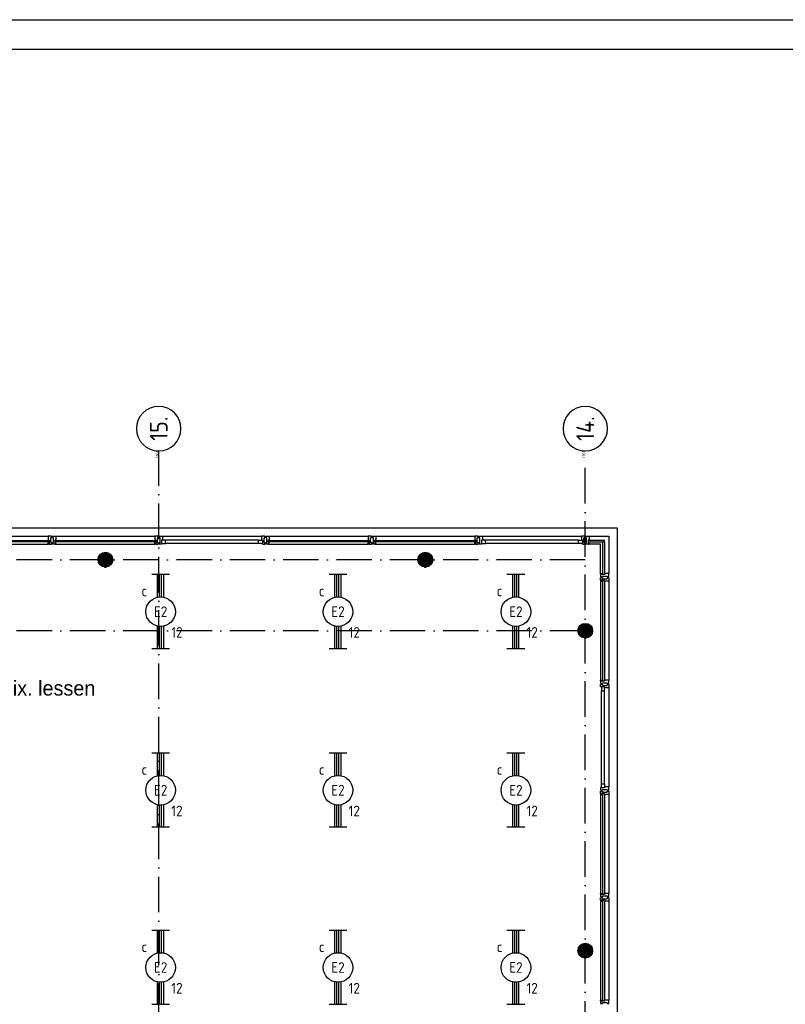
# Model space of a CAD drawing. Header units: millimetres. Extents: x 84333 to 240712, y -2244 to 84291.
# Tile 39 of 87: x 121371 to 134295, y 67670 to 84291. Entities that reach past the tile are written whole.
import ezdxf
from ezdxf.enums import TextEntityAlignment as Align

# ---------------------------------------------------------------- set-up
doc = ezdxf.new("R2010")
doc.units = ezdxf.units.MM
doc.header["$LTSCALE"] = 100
doc.linetypes.add('DASHDOT', pattern=[9, 6, -1.5, 0, -1.5])
doc.layers.get('0').update_dxf_attribs({"linetype": 'CONTINUOUS'})
for name, color, linetype in [('AFDELING', 4, 'CONTINUOUS'), ('AL$7----_STRAMIEN', 1, 'DASHDOT'), ('AL21----_BUITENWAND', 4, 'CONTINUOUS'), ('AL28----_KONSTRUKTIE', 3, 'CONTINUOUS'), ('AL31----_BUITENKOZ', 7, 'CONTINUOUS'), ('ALN-----_BLOCKNAAM', 2, 'CONTINUOUS'), ('ALXAA---_GEWBETON', 12, 'CONTINUOUS'), ('ALXOU---_GLAS', 7, 'CONTINUOUS'), ('BOUW', 8, 'CONTINUOUS'), ('EB63101-_ATTRIB', 2, 'CONTINUOUS'), ('EL63101-_LICHT-ARM', 3, 'CONTINUOUS'), ('EL6441--_DATACOM', 3, 'CONTINUOUS'), ('LIJN025', 10, 'CONTINUOUS'), ('LIJN050', 90, 'CONTINUOUS'), ('TEKST25', 10, 'CONTINUOUS'), ('TEKST35', 50, 'CONTINUOUS'), ('TEKST50', 90, 'CONTINUOUS')]:
    doc.layers.add(name, color=color, linetype=linetype)
doc.styles.add('1_8', font='ISO', dxfattribs={"height": 1.8})
doc.styles.add('BURO-025', font='BUROFONT.shx', dxfattribs={"height": 250})
doc.styles.add('ISO', font='ISO.SHX')
doc.styles.add('NORATT', font='isocp.shx')
doc.styles.add('ROMAND', font='romand')
doc.styles.get("Standard").update_dxf_attribs({"font": 'iso.shx'})
doc.styles.add('TECHNIC', font='technic_.ttf')

# ---------------------------------------------------------------- blocks, each defined once
blk = doc.blocks.new('A0-GE')
at = {"layer": 'LIJN025'}
blk.add_lwpolyline([(1500, 841), (1500, 0), (0, 0), (0, 841)], close=True, dxfattribs=at)
at = {"layer": 'LIJN050', "const_width": 0.2}
blk.add_lwpolyline([(1495, 836), (25, 836), (25, 5), (1495, 5)], close=True, dxfattribs=at)
at = {"layer": 'TEKST25', "style": 'ROMAND', "width": 2.899115}
blk.add_attdef('STATUS', text='', height=2.5, dxfattribs=at).set_placement((1454, 71.5), (1493, 71.5), align=Align.FIT)
at = {"layer": 'TEKST25', "style": 'ISO'}
for tag, p in [('E', (1455.25, 66)), ('NAAM-E', (1466.75, 66)), ('DATUM-E', (1485, 66)), ('D', (1455.25, 61)), ('NAAM-D', (1466.75, 61)), ('DATUM-D', (1485, 61)), ('C', (1455.25, 56)), ('NAAM-C', (1466.75, 56)), ('DATUM-C', (1485, 56)), ('B', (1455.25, 51)), ('NAAM-B', (1466.75, 51)), ('DATUM-B', (1485, 51)), ('A', (1455.25, 46)), ('NAAM-A', (1466.75, 46)), ('DATUM-A', (1485, 46))]:
    blk.add_attdef(tag, text='', height=2.5, dxfattribs=at).set_placement(p, align=Align.CENTER)
for tag, p in [('DATUM', (1332.75, 36.25)), ('SCHAAL', (1368, 36.25)), ('GETEKEND', (1398.25, 36.25)), ('GECONTOL.', (1433, 36.25)), ('FORMAAT', (1463.25, 28.25))]:
    blk.add_attdef(tag, p, '', height=2.5, dxfattribs=at)
at = {"layer": 'TEKST35', "style": 'ISO'}
for tag, p in [('PROJECT', (1334.5, 72.5)), ('PLAATS', (1334.5, 63.5)), ('INSTALLATIE-REGEL1', (1334.5, 52.5)), ('INSTALLATIE-REGEL2', (1334.5, 43.5))]:
    blk.add_attdef(tag, p, '', height=4, dxfattribs=at)
blk.add_attdef('PROJ.NR.', text='', height=4, dxfattribs=at).set_placement((1481, 23), align=Align.CENTER)
at = {"layer": 'TEKST50', "style": 'ISO'}
blk.add_attdef('FILE-NAAM', text='', height=5, dxfattribs=at).set_placement((1473.5, 7.5), align=Align.CENTER)
blk = doc.blocks.new('EJ3T20')
at = {"color": 0}
for p, q in [((-6.25, -1.5), (-6.25, 1.5)), ((-6.25, 0.52), (-2.44, 0.52)), ((-6.25, 0.17), (-2.49, 0.17)), ((2.44, 0.52), (6.25, 0.52)), ((2.49, 0.17), (6.25, 0.17)), ((6.25, -1.5), (6.25, 1.5)), ((-6.25, -0.17), (-2.49, -0.17)), ((-6.25, -0.52), (-2.44, -0.52)), ((2.44, -0.52), (6.25, -0.52)), ((2.49, -0.17), (6.25, -0.17))]:
    blk.add_line(p, q, dxfattribs=at)
blk.add_circle((0, 0), 2.5, dxfattribs=at)
at = {"color": 0, "style": '1_8'}
for tag, flags, p in [('SCHAK', 8, (3.5, 2.75)), ('A_CODE', 8, (0, 0)), ('GROEP', 8, (-3.5, -2.75)), ('KAST', 9, (3.5, -2.75))]:
    blk.add_attdef(tag, text='', height=1.8, dxfattribs=dict(at, flags=flags)).set_placement(p, align=Align.MIDDLE)
blk = doc.blocks.new('1011')
at = {"layer": 'AL$7----_STRAMIEN', "color": 7, "linetype": 'Continuous'}
blk.add_circle((-750, 0), 750, dxfattribs=at)
at = {"layer": 'AL$7----_STRAMIEN', "color": 3, "linetype": 'Continuous'}
blk.add_attdef('STR-NAAM', text='', height=600, rotation=360, dxfattribs=at).set_placement((-750, 0), align=Align.MIDDLE)
at = {"layer": 'ALN-----_BLOCKNAAM', "linetype": 'Continuous'}
blk.add_text('1011', height=100, dxfattribs=at).set_placement((0, 0))
blk = doc.blocks.new('A$C13e6995e')
at = {"layer": 'AL$7----_STRAMIEN', "color": 1}
for p, q in [((39385, 9360), (39385, 79257)), ((46585, 9961), (46585, 79257)), ((46585, 77420), (9657, 77420)), ((46585, 76220), (9657, 76220))]:
    blk.add_line(p, q, dxfattribs=at)
at = {"layer": 'AL21----_BUITENWAND', "color": 8}
for p, q in [((13645, 77960), (47125, 77960)), ((47125, 77960), (47125, 68185))]:
    blk.add_line(p, q, dxfattribs=at)
at = {"layer": 'AL28----_KONSTRUKTIE', "color": 8}
for centre in [(38485, 77420), (43885, 77420), (46585, 76220), (46585, 70820)]:
    blk.add_circle(centre, 125, dxfattribs=at)
at = {"layer": 'AL31----_BUITENKOZ', "color": 8}
for p, q in [((35850, 77819), (37520, 77819)), ((37650, 77819), (39320, 77819)), ((39450, 77819), (41120, 77819)), ((41250, 77819), (42920, 77819)), ((43050, 77819), (44720, 77819)), ((44850, 77819), (46520, 77819)), ((46650, 77819), (46984, 77819)), ((46984, 77819), (46984, 77185)), ((35850, 77680), (37520, 77680)), ((37650, 77680), (39320, 77680)), ((41070, 77747), (39500, 77747)), ((41070, 77693), (39500, 77693)), ((41250, 77680), (42920, 77680)), ((43050, 77680), (44720, 77680)), ((46470, 77747), (44900, 77747)), ((46470, 77693), (44900, 77693)), ((46845, 77680), (46650, 77680)), ((46845, 77185), (46845, 77680)), ((46845, 77055), (46845, 75385)), ((46984, 77055), (46984, 75385)), ((46858, 73635), (46858, 75205)), ((46912, 73635), (46912, 75205)), ((46984, 75255), (46984, 73585)), ((46845, 73455), (46845, 71785)), ((46984, 73455), (46984, 71785)), ((46845, 71655), (46845, 69985)), ((46984, 71655), (46984, 69985))]:
    blk.add_line(p, q, dxfattribs=at)
at = {"layer": 'AL31----_BUITENKOZ', "color": 8, "linetype": 'Continuous'}
for p, q in [((37557, 77819), (37520, 77819)), ((37520, 77819), (37520, 77812)), ((37520, 77812), (37520, 77808)), ((37520, 77808), (37520, 77800)), ((37520, 77800), (37520, 77747)), ((37576, 77819), (37557, 77819)), ((37562, 77710), (37562, 77790)), ((37562, 77790), (37576, 77790)), ((37576, 77813), (37576, 77819)), ((37576, 77799), (37576, 77813)), ((37576, 77790), (37576, 77799)), ((37576, 77799), (37576, 77799)), ((37594, 77813), (37594, 77819)), ((37594, 77819), (37613, 77819)), ((37594, 77800), (37594, 77813)), ((37594, 77790), (37594, 77800)), ((37594, 77800), (37594, 77800)), ((37608, 77790), (37594, 77790)), ((37608, 77710), (37608, 77790)), ((37613, 77819), (37650, 77819)), ((37650, 77819), (37650, 77812)), ((37650, 77812), (37650, 77808)), ((37650, 77808), (37650, 77800)), ((37650, 77800), (37650, 77747)), ((39357, 77819), (39320, 77819)), ((39320, 77819), (39320, 77812)), ((39320, 77812), (39320, 77808)), ((39320, 77808), (39320, 77800)), ((39320, 77800), (39320, 77747)), ((39376, 77819), (39357, 77819)), ((39362, 77710), (39362, 77790)), ((39362, 77790), (39376, 77790)), ((39376, 77813), (39376, 77819)), ((39376, 77799), (39376, 77813)), ((39376, 77790), (39376, 77799)), ((39376, 77799), (39376, 77799)), ((39394, 77813), (39394, 77819)), ((39394, 77819), (39413, 77819)), ((39394, 77800), (39394, 77813)), ((39394, 77790), (39394, 77800)), ((39394, 77800), (39394, 77800)), ((39408, 77790), (39394, 77790)), ((39408, 77710), (39408, 77790)), ((39413, 77819), (39450, 77819)), ((39450, 77819), (39450, 77812)), ((39450, 77812), (39450, 77808)), ((39450, 77808), (39450, 77800)), ((39450, 77800), (39450, 77747)), ((41157, 77819), (41120, 77819)), ((41120, 77819), (41120, 77812)), ((41120, 77812), (41120, 77808)), ((41120, 77808), (41120, 77800)), ((41120, 77800), (41120, 77747)), ((41176, 77819), (41157, 77819)), ((41162, 77710), (41162, 77790)), ((41162, 77790), (41176, 77790)), ((41176, 77813), (41176, 77819)), ((41176, 77799), (41176, 77813)), ((41176, 77790), (41176, 77799)), ((41176, 77799), (41176, 77799)), ((41194, 77813), (41194, 77819)), ((41194, 77819), (41213, 77819)), ((41194, 77800), (41194, 77813)), ((41194, 77790), (41194, 77800)), ((41194, 77800), (41194, 77800)), ((41208, 77790), (41194, 77790)), ((41208, 77710), (41208, 77790)), ((41213, 77819), (41250, 77819)), ((41250, 77819), (41250, 77812)), ((41250, 77812), (41250, 77808)), ((41250, 77808), (41250, 77800)), ((41250, 77800), (41250, 77747)), ((42957, 77819), (42920, 77819)), ((42920, 77819), (42920, 77812)), ((42920, 77812), (42920, 77808)), ((42920, 77808), (42920, 77800)), ((42920, 77800), (42920, 77747)), ((42976, 77819), (42957, 77819)), ((42962, 77710), (42962, 77790)), ((42962, 77790), (42976, 77790)), ((42976, 77813), (42976, 77819)), ((42976, 77799), (42976, 77813)), ((42976, 77790), (42976, 77799)), ((42976, 77799), (42976, 77799)), ((42994, 77813), (42994, 77819)), ((42994, 77819), (43013, 77819)), ((42994, 77800), (42994, 77813)), ((42994, 77790), (42994, 77800)), ((42994, 77800), (42994, 77800)), ((43008, 77790), (42994, 77790)), ((43008, 77710), (43008, 77790)), ((43013, 77819), (43050, 77819)), ((43050, 77819), (43050, 77812)), ((43050, 77812), (43050, 77808)), ((43050, 77808), (43050, 77800)), ((43050, 77800), (43050, 77747)), ((44757, 77819), (44720, 77819)), ((44720, 77819), (44720, 77812)), ((44720, 77812), (44720, 77808)), ((44720, 77808), (44720, 77800)), ((44720, 77800), (44720, 77747)), ((44776, 77819), (44757, 77819)), ((44762, 77710), (44762, 77790)), ((44762, 77790), (44776, 77790)), ((44776, 77813), (44776, 77819)), ((44776, 77799), (44776, 77813)), ((44776, 77790), (44776, 77799)), ((44776, 77799), (44776, 77799)), ((44794, 77813), (44794, 77819)), ((44794, 77819), (44813, 77819)), ((44794, 77800), (44794, 77813)), ((44794, 77790), (44794, 77800)), ((44794, 77800), (44794, 77800)), ((44808, 77790), (44794, 77790)), ((44808, 77710), (44808, 77790)), ((44813, 77819), (44850, 77819)), ((44850, 77819), (44850, 77812)), ((44850, 77812), (44850, 77808)), ((44850, 77808), (44850, 77800)), ((44850, 77800), (44850, 77747)), ((46557, 77819), (46520, 77819)), ((46520, 77819), (46520, 77812)), ((46520, 77812), (46520, 77808)), ((46520, 77808), (46520, 77800)), ((46520, 77800), (46520, 77747)), ((46576, 77819), (46557, 77819)), ((46562, 77710), (46562, 77790)), ((46562, 77790), (46576, 77790)), ((46576, 77813), (46576, 77819)), ((46576, 77799), (46576, 77813)), ((46576, 77790), (46576, 77799)), ((46576, 77799), (46576, 77799)), ((46594, 77813), (46594, 77819)), ((46594, 77819), (46613, 77819)), ((46594, 77799), (46594, 77813)), ((46594, 77790), (46594, 77799)), ((46594, 77799), (46594, 77799)), ((46608, 77790), (46594, 77790)), ((46608, 77710), (46608, 77790)), ((46613, 77819), (46650, 77819)), ((46650, 77819), (46650, 77812)), ((46650, 77812), (46650, 77808)), ((46650, 77808), (46650, 77800)), ((46650, 77800), (46650, 77747)), ((37520, 77747), (37537, 77747)), ((37520, 77680), (37520, 77717)), ((37520, 77717), (37537, 77717)), ((37532, 77680), (37520, 77680)), ((37537, 77685), (37532, 77685)), ((37532, 77685), (37532, 77680)), ((37537, 77747), (37537, 77680)), ((37537, 77717), (37537, 77685)), ((37537, 77680), (37576, 77680)), ((37576, 77710), (37562, 77710)), ((37576, 77700), (37576, 77710)), ((37576, 77686), (37576, 77700)), ((37576, 77700), (37576, 77700)), ((37576, 77680), (37576, 77686)), ((37594, 77700), (37594, 77710)), ((37594, 77710), (37608, 77710)), ((37594, 77686), (37594, 77700)), ((37594, 77700), (37594, 77700)), ((37594, 77680), (37594, 77686)), ((37633, 77680), (37594, 77680)), ((37650, 77747), (37633, 77747)), ((37633, 77747), (37633, 77680)), ((37633, 77717), (37633, 77685)), ((37650, 77717), (37633, 77717)), ((37633, 77685), (37638, 77685)), ((37638, 77685), (37638, 77680)), ((37638, 77680), (37650, 77680)), ((37650, 77680), (37650, 77717)), ((39320, 77747), (39337, 77747)), ((39320, 77680), (39320, 77717)), ((39320, 77717), (39337, 77717)), ((39332, 77680), (39320, 77680)), ((39337, 77685), (39332, 77685)), ((39332, 77685), (39332, 77680)), ((39337, 77747), (39337, 77680)), ((39337, 77717), (39337, 77685)), ((39337, 77680), (39376, 77680)), ((39376, 77710), (39362, 77710)), ((39376, 77700), (39376, 77710)), ((39376, 77686), (39376, 77700)), ((39376, 77700), (39376, 77700)), ((39376, 77680), (39376, 77686)), ((39394, 77700), (39394, 77710)), ((39394, 77710), (39408, 77710)), ((39394, 77686), (39394, 77700)), ((39394, 77700), (39394, 77700)), ((39394, 77680), (39394, 77686)), ((39433, 77680), (39394, 77680)), ((39450, 77747), (39433, 77747)), ((39433, 77747), (39433, 77680)), ((39433, 77747), (39433, 77693)), ((39500, 77747), (39433, 77747)), ((39433, 77693), (39500, 77693)), ((39500, 77693), (39500, 77747)), ((41070, 77693), (41070, 77747)), ((41070, 77747), (41137, 77747)), ((41137, 77693), (41070, 77693)), ((41120, 77747), (41137, 77747)), ((41137, 77747), (41137, 77680)), ((41137, 77747), (41137, 77693)), ((41137, 77680), (41176, 77680)), ((41176, 77710), (41162, 77710)), ((41176, 77700), (41176, 77710)), ((41176, 77686), (41176, 77700)), ((41176, 77700), (41176, 77700)), ((41176, 77680), (41176, 77686)), ((41194, 77700), (41194, 77710)), ((41194, 77710), (41208, 77710)), ((41194, 77686), (41194, 77700)), ((41194, 77700), (41194, 77700)), ((41194, 77680), (41194, 77686)), ((41233, 77680), (41194, 77680)), ((41250, 77747), (41233, 77747)), ((41233, 77747), (41233, 77680)), ((41233, 77717), (41233, 77685)), ((41250, 77717), (41233, 77717)), ((41233, 77685), (41238, 77685)), ((41238, 77685), (41238, 77680)), ((41238, 77680), (41250, 77680)), ((41250, 77680), (41250, 77717)), ((42920, 77747), (42937, 77747)), ((42920, 77680), (42920, 77717)), ((42920, 77717), (42937, 77717)), ((42932, 77680), (42920, 77680)), ((42937, 77685), (42932, 77685)), ((42932, 77685), (42932, 77680)), ((42937, 77747), (42937, 77680)), ((42937, 77717), (42937, 77685)), ((42937, 77680), (42976, 77680)), ((42976, 77710), (42962, 77710)), ((42976, 77700), (42976, 77710)), ((42976, 77686), (42976, 77700)), ((42976, 77700), (42976, 77700)), ((42976, 77680), (42976, 77686)), ((42994, 77700), (42994, 77710)), ((42994, 77710), (43008, 77710)), ((42994, 77686), (42994, 77700)), ((42994, 77700), (42994, 77700)), ((42994, 77680), (42994, 77686)), ((43033, 77680), (42994, 77680)), ((43050, 77747), (43033, 77747)), ((43033, 77747), (43033, 77680)), ((43033, 77717), (43033, 77685)), ((43050, 77717), (43033, 77717)), ((43033, 77685), (43038, 77685)), ((43038, 77685), (43038, 77680)), ((43038, 77680), (43050, 77680)), ((43050, 77680), (43050, 77717)), ((44720, 77747), (44737, 77747)), ((44720, 77680), (44720, 77717)), ((44720, 77717), (44737, 77717)), ((44732, 77680), (44720, 77680)), ((44737, 77685), (44732, 77685)), ((44732, 77685), (44732, 77680)), ((44737, 77747), (44737, 77680)), ((44737, 77717), (44737, 77685)), ((44737, 77680), (44776, 77680)), ((44776, 77710), (44762, 77710)), ((44776, 77700), (44776, 77710)), ((44776, 77686), (44776, 77700)), ((44776, 77700), (44776, 77700)), ((44776, 77680), (44776, 77686)), ((44794, 77700), (44794, 77710)), ((44794, 77710), (44808, 77710)), ((44794, 77686), (44794, 77700)), ((44794, 77700), (44794, 77700)), ((44794, 77680), (44794, 77686)), ((44833, 77680), (44794, 77680)), ((44850, 77747), (44833, 77747)), ((44833, 77747), (44833, 77680)), ((44833, 77747), (44833, 77693)), ((44900, 77747), (44833, 77747)), ((44833, 77693), (44900, 77693)), ((44900, 77693), (44900, 77747)), ((46470, 77693), (46470, 77747)), ((46470, 77747), (46537, 77747)), ((46537, 77693), (46470, 77693)), ((46520, 77747), (46537, 77747)), ((46537, 77747), (46537, 77680)), ((46537, 77747), (46537, 77693)), ((46537, 77680), (46576, 77680)), ((46576, 77710), (46562, 77710)), ((46576, 77700), (46576, 77710)), ((46576, 77686), (46576, 77700)), ((46576, 77700), (46576, 77700)), ((46576, 77680), (46576, 77686)), ((46594, 77700), (46594, 77710)), ((46594, 77710), (46608, 77710)), ((46594, 77686), (46594, 77700)), ((46594, 77700), (46594, 77700)), ((46594, 77680), (46594, 77686)), ((46633, 77680), (46594, 77680)), ((46650, 77747), (46633, 77747)), ((46633, 77747), (46633, 77680)), ((46633, 77717), (46633, 77685)), ((46650, 77717), (46633, 77717)), ((46633, 77685), (46638, 77685)), ((46638, 77685), (46638, 77680)), ((46638, 77680), (46650, 77680)), ((46650, 77680), (46650, 77717)), ((46845, 77173), (46845, 77185)), ((46845, 77185), (46882, 77185)), ((46850, 77173), (46845, 77173)), ((46845, 77168), (46845, 77129)), ((46912, 77168), (46845, 77168)), ((46845, 77129), (46851, 77129)), ((46850, 77168), (46850, 77173)), ((46882, 77168), (46850, 77168)), ((46851, 77129), (46865, 77129)), ((46865, 77129), (46865, 77129)), ((46865, 77129), (46874, 77129)), ((46874, 77129), (46874, 77143)), ((46874, 77143), (46954, 77143)), ((46882, 77185), (46882, 77168)), ((46965, 77185), (46912, 77185)), ((46912, 77185), (46912, 77168)), ((46954, 77143), (46954, 77129)), ((46954, 77129), (46964, 77129)), ((46964, 77129), (46964, 77129)), ((46964, 77129), (46978, 77129)), ((46973, 77185), (46965, 77185)), ((46977, 77185), (46973, 77185)), ((46984, 77185), (46977, 77185)), ((46978, 77129), (46984, 77129)), ((46984, 77148), (46984, 77185)), ((46984, 77129), (46984, 77148)), ((46845, 77072), (46845, 77111)), ((46845, 77111), (46851, 77111)), ((46912, 77072), (46845, 77072)), ((46850, 77067), (46845, 77067)), ((46845, 77067), (46845, 77055)), ((46845, 77055), (46882, 77055)), ((46882, 77072), (46850, 77072)), ((46850, 77072), (46850, 77067)), ((46851, 77111), (46865, 77111)), ((46865, 77111), (46865, 77111)), ((46865, 77111), (46875, 77111)), ((46875, 77111), (46875, 77097)), ((46875, 77097), (46955, 77097)), ((46882, 77055), (46882, 77072)), ((46912, 77055), (46912, 77072)), ((46965, 77055), (46912, 77055)), ((46955, 77097), (46955, 77111)), ((46955, 77111), (46964, 77111)), ((46964, 77111), (46964, 77111)), ((46964, 77111), (46978, 77111)), ((46973, 77055), (46965, 77055)), ((46977, 77055), (46973, 77055)), ((46984, 77055), (46977, 77055)), ((46978, 77111), (46984, 77111)), ((46984, 77111), (46984, 77092)), ((46984, 77092), (46984, 77055)), ((46845, 75373), (46845, 75385)), ((46845, 75385), (46882, 75385)), ((46850, 75373), (46845, 75373)), ((46845, 75368), (46845, 75329)), ((46912, 75368), (46845, 75368)), ((46845, 75329), (46851, 75329)), ((46845, 75272), (46845, 75311)), ((46845, 75311), (46851, 75311)), ((46850, 75368), (46850, 75373)), ((46882, 75368), (46850, 75368)), ((46851, 75329), (46865, 75329)), ((46851, 75311), (46865, 75311)), ((46865, 75329), (46865, 75329)), ((46865, 75329), (46875, 75329)), ((46865, 75311), (46865, 75311)), ((46865, 75311), (46874, 75311)), ((46874, 75311), (46874, 75297)), ((46874, 75297), (46954, 75297)), ((46875, 75329), (46875, 75343)), ((46875, 75343), (46955, 75343)), ((46882, 75385), (46882, 75368)), ((46965, 75385), (46912, 75385)), ((46912, 75385), (46912, 75368)), ((46954, 75297), (46954, 75311)), ((46954, 75311), (46964, 75311)), ((46955, 75343), (46955, 75329)), ((46955, 75329), (46964, 75329)), ((46964, 75329), (46964, 75329)), ((46964, 75329), (46978, 75329)), ((46964, 75311), (46964, 75311)), ((46964, 75311), (46978, 75311)), ((46973, 75385), (46965, 75385)), ((46977, 75385), (46973, 75385)), ((46984, 75385), (46977, 75385)), ((46978, 75329), (46984, 75329)), ((46978, 75311), (46984, 75311)), ((46984, 75348), (46984, 75385)), ((46984, 75329), (46984, 75348)), ((46984, 75311), (46984, 75292)), ((46912, 75272), (46845, 75272)), ((46912, 75272), (46858, 75272)), ((46858, 75272), (46858, 75205)), ((46858, 75205), (46912, 75205)), ((46912, 75255), (46912, 75272)), ((46912, 75205), (46912, 75272)), ((46965, 75255), (46912, 75255)), ((46973, 75255), (46965, 75255)), ((46977, 75255), (46973, 75255)), ((46984, 75255), (46977, 75255)), ((46984, 75292), (46984, 75255)), ((46858, 73568), (46858, 73635)), ((46858, 73635), (46912, 73635)), ((46912, 73635), (46912, 73568)), ((46845, 73568), (46845, 73529)), ((46912, 73568), (46845, 73568)), ((46845, 73529), (46851, 73529)), ((46845, 73472), (46845, 73511)), ((46845, 73511), (46851, 73511)), ((46912, 73472), (46845, 73472)), ((46850, 73467), (46845, 73467)), ((46845, 73467), (46845, 73455)), ((46882, 73472), (46850, 73472)), ((46850, 73472), (46850, 73467)), ((46851, 73529), (46865, 73529)), ((46851, 73511), (46865, 73511)), ((46912, 73568), (46858, 73568)), ((46865, 73529), (46865, 73529)), ((46865, 73529), (46875, 73529)), ((46865, 73511), (46865, 73511)), ((46865, 73511), (46875, 73511)), ((46875, 73529), (46875, 73543)), ((46875, 73543), (46955, 73543)), ((46875, 73511), (46875, 73497)), ((46875, 73497), (46955, 73497)), ((46882, 73455), (46882, 73472)), ((46965, 73585), (46912, 73585)), ((46912, 73585), (46912, 73568)), ((46912, 73455), (46912, 73472)), ((46955, 73543), (46955, 73529)), ((46955, 73529), (46964, 73529)), ((46955, 73497), (46955, 73511)), ((46955, 73511), (46964, 73511)), ((46964, 73529), (46964, 73529)), ((46964, 73529), (46978, 73529)), ((46964, 73511), (46964, 73511)), ((46964, 73511), (46978, 73511)), ((46973, 73585), (46965, 73585)), ((46977, 73585), (46973, 73585)), ((46984, 73585), (46977, 73585)), ((46978, 73529), (46984, 73529)), ((46978, 73511), (46984, 73511)), ((46984, 73548), (46984, 73585)), ((46984, 73529), (46984, 73548)), ((46984, 73511), (46984, 73492)), ((46984, 73492), (46984, 73455)), ((46845, 73455), (46882, 73455)), ((46965, 73455), (46912, 73455)), ((46973, 73455), (46965, 73455)), ((46977, 73455), (46973, 73455)), ((46984, 73455), (46977, 73455)), ((46845, 71773), (46845, 71785)), ((46845, 71785), (46882, 71785)), ((46850, 71773), (46845, 71773)), ((46845, 71768), (46845, 71729)), ((46912, 71768), (46845, 71768)), ((46845, 71729), (46851, 71729)), ((46845, 71672), (46845, 71711)), ((46845, 71711), (46851, 71711)), ((46912, 71672), (46845, 71672)), ((46850, 71667), (46845, 71667)), ((46845, 71667), (46845, 71655)), ((46845, 71655), (46882, 71655)), ((46850, 71768), (46850, 71773)), ((46882, 71768), (46850, 71768)), ((46882, 71672), (46850, 71672)), ((46850, 71672), (46850, 71667)), ((46851, 71729), (46865, 71729)), ((46851, 71711), (46865, 71711)), ((46865, 71729), (46865, 71729)), ((46865, 71729), (46875, 71729)), ((46865, 71711), (46865, 71711)), ((46865, 71711), (46875, 71711)), ((46875, 71729), (46875, 71743)), ((46875, 71743), (46955, 71743)), ((46875, 71711), (46875, 71697)), ((46875, 71697), (46955, 71697)), ((46882, 71785), (46882, 71768)), ((46882, 71655), (46882, 71672)), ((46965, 71785), (46912, 71785)), ((46912, 71785), (46912, 71768)), ((46912, 71655), (46912, 71672)), ((46965, 71655), (46912, 71655)), ((46955, 71743), (46955, 71729)), ((46955, 71729), (46964, 71729)), ((46955, 71697), (46955, 71711)), ((46955, 71711), (46964, 71711)), ((46964, 71729), (46964, 71729)), ((46964, 71729), (46978, 71729)), ((46964, 71711), (46964, 71711)), ((46964, 71711), (46978, 71711)), ((46973, 71785), (46965, 71785)), ((46973, 71655), (46965, 71655)), ((46977, 71785), (46973, 71785)), ((46977, 71655), (46973, 71655)), ((46984, 71785), (46977, 71785)), ((46984, 71655), (46977, 71655)), ((46978, 71729), (46984, 71729)), ((46978, 71711), (46984, 71711)), ((46984, 71748), (46984, 71785)), ((46984, 71729), (46984, 71748)), ((46984, 71711), (46984, 71692)), ((46984, 71692), (46984, 71655)), ((46845, 69973), (46845, 69985)), ((46845, 69985), (46882, 69985)), ((46882, 69985), (46882, 69968)), ((46965, 69985), (46912, 69985)), ((46912, 69985), (46912, 69968)), ((46973, 69985), (46965, 69985)), ((46977, 69985), (46973, 69985)), ((46984, 69985), (46977, 69985)), ((46984, 69948), (46984, 69985)), ((46850, 69973), (46845, 69973)), ((46845, 69968), (46845, 69929)), ((46912, 69968), (46845, 69968)), ((46845, 69929), (46851, 69929)), ((46850, 69968), (46850, 69973)), ((46882, 69968), (46850, 69968)), ((46851, 69929), (46865, 69929)), ((46865, 69929), (46865, 69929)), ((46865, 69929), (46875, 69929)), ((46875, 69929), (46875, 69943)), ((46875, 69943), (46955, 69943)), ((46955, 69943), (46955, 69929)), ((46955, 69929), (46964, 69929)), ((46964, 69929), (46964, 69929)), ((46964, 69929), (46978, 69929)), ((46978, 69929), (46984, 69929)), ((46984, 69929), (46984, 69948))]:
    blk.add_line(p, q, dxfattribs=at)
at = {"layer": 'ALXAA---_GEWBETON', "color": 8}
for p, q in [((38365, 77456), (38605, 77456)), ((38373, 77476), (38597, 77476)), ((38385, 77496), (38584, 77496)), ((38405, 77516), (38565, 77516)), ((38438, 77536), (38532, 77536)), ((43765, 77456), (44005, 77456)), ((43773, 77476), (43997, 77476)), ((43785, 77496), (43984, 77496)), ((43805, 77516), (43965, 77516)), ((43838, 77536), (43932, 77536)), ((38360, 77416), (38610, 77416)), ((38361, 77436), (38609, 77436)), ((38362, 77396), (38608, 77396)), ((38368, 77376), (38602, 77376)), ((38378, 77356), (38592, 77356)), ((38393, 77336), (38577, 77336)), ((38416, 77316), (38554, 77316)), ((38472, 77296), (38498, 77296)), ((43760, 77416), (44010, 77416)), ((43761, 77436), (44009, 77436)), ((43762, 77396), (44008, 77396)), ((43768, 77376), (44002, 77376)), ((43778, 77356), (43992, 77356)), ((43793, 77336), (43977, 77336)), ((43816, 77316), (43954, 77316)), ((43872, 77296), (43898, 77296)), ((46485, 76296), (46684, 76296)), ((46505, 76316), (46665, 76316)), ((46538, 76336), (46632, 76336)), ((46460, 76216), (46710, 76216)), ((46461, 76236), (46709, 76236)), ((46462, 76196), (46708, 76196)), ((46465, 76256), (46705, 76256)), ((46468, 76176), (46702, 76176)), ((46473, 76276), (46697, 76276)), ((46478, 76156), (46692, 76156)), ((46493, 76136), (46677, 76136)), ((46516, 76116), (46654, 76116)), ((46572, 76096), (46598, 76096)), ((46460, 70816), (46710, 70816)), ((46461, 70836), (46709, 70836)), ((46465, 70856), (46705, 70856)), ((46473, 70876), (46697, 70876)), ((46485, 70896), (46684, 70896)), ((46505, 70916), (46665, 70916)), ((46538, 70936), (46632, 70936)), ((46462, 70796), (46708, 70796)), ((46468, 70776), (46702, 70776)), ((46478, 70756), (46692, 70756)), ((46493, 70736), (46677, 70736)), ((46516, 70716), (46654, 70716)), ((46572, 70696), (46598, 70696))]:
    blk.add_line(p, q, dxfattribs=at)
at = {"layer": 'ALXOU---_GLAS', "color": 8}
for p, q in [((35835, 77745), (37535, 77745)), ((37535, 77719), (35835, 77719)), ((37535, 77745), (37535, 77719)), ((37635, 77719), (37635, 77745)), ((37635, 77745), (39335, 77745)), ((39335, 77719), (37635, 77719)), ((39335, 77745), (39335, 77719)), ((41235, 77719), (41235, 77745)), ((41235, 77745), (42935, 77745)), ((42935, 77719), (41235, 77719)), ((42935, 77745), (42935, 77719)), ((43035, 77719), (43035, 77745)), ((43035, 77745), (44735, 77745)), ((44735, 77719), (43035, 77719)), ((44735, 77745), (44735, 77719)), ((46635, 77745), (46635, 77719)), ((46910, 77745), (46635, 77745)), ((46635, 77719), (46910, 77719)), ((46884, 77170), (46884, 77719)), ((46884, 77719), (46910, 77719)), ((46910, 77719), (46910, 77745)), ((46910, 77719), (46910, 77170)), ((46910, 77170), (46884, 77170)), ((46884, 75370), (46884, 77070)), ((46884, 77070), (46910, 77070)), ((46910, 77070), (46910, 75370)), ((46910, 75370), (46884, 75370)), ((46884, 71770), (46884, 73470)), ((46884, 73470), (46910, 73470)), ((46910, 73470), (46910, 71770)), ((46910, 71770), (46884, 71770)), ((46884, 69970), (46884, 71670)), ((46884, 71670), (46910, 71670)), ((46910, 71670), (46910, 69970)), ((46910, 69970), (46884, 69970))]:
    blk.add_line(p, q, dxfattribs=at)
at = {"layer": 'AL$7----_STRAMIEN'}
ref = blk.add_blockref('1011', (39385, 79257), dxfattribs=dict(at, xscale=-0.5, yscale=0.5, zscale=0.5, rotation=90.00000000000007))
ref.add_attrib('STR-NAAM', '15.', dxfattribs={"color": 3, "linetype": 'Continuous', "height": 300, "rotation": 90}).set_placement((39385, 79632), align=Align.MIDDLE)
ref = blk.add_blockref('1011', (46585, 79257), dxfattribs=dict(at, xscale=-0.5, yscale=0.5, zscale=0.5, rotation=90.00000000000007))
ref.add_attrib('STR-NAAM', '14.', dxfattribs={"color": 3, "linetype": 'Continuous', "height": 300, "rotation": 90}).set_placement((46585, 79632), align=Align.MIDDLE)
at = {"layer": 'AFDELING', "color": 8, "style": 'TECHNIC'}
for p in [(92219, 54468), (58038, 41625), (88108, 41444)]:
    blk.add_attdef('VIDE', text='', height=500, dxfattribs=at).set_placement(p, align=Align.CENTER)
blk.add_attdef('VIDE', text='', height=500, rotation=90, dxfattribs=at).set_placement((75129, 25766), align=Align.CENTER)
at = {"layer": 'BOUW', "style": 'BURO-025'}
blk.add_text('informaticalok. mix. lessen', height=250, dxfattribs=at).set_placement((34395, 75126))

msp = doc.modelspace()

# ---------------------------------------------------------------- block references
at = {"xscale": 100, "yscale": 100, "zscale": 100}
msp.add_blockref('A0-GE', (90712, 191), dxfattribs=at)
at = {"layer": 'EL63101-_LICHT-ARM'}
ref = msp.add_blockref('EJ3T20', (123750, 74298, 3900), dxfattribs=dict(at, xscale=100, yscale=100, zscale=100, rotation=90))
ref.add_attrib('A_CODE', 'E2', dxfattribs={"layer": 'EB63101-_ATTRIB', "color": 1, "height": 180, "style": 'NORATT', "flags": 8}).set_placement((123750, 74298, 3900), align=Align.MIDDLE)
ref.add_attrib('GROEP', '12', dxfattribs={"layer": 'EB63101-_ATTRIB', "color": 1, "height": 180, "style": 'NORATT', "flags": 8}).set_placement((124025, 73948, 3900), align=Align.MIDDLE)
ref.add_attrib('SCHAK', 'c', dxfattribs={"layer": 'EB63101-_ATTRIB', "color": 1, "height": 180, "style": 'NORATT', "flags": 8}).set_placement((123475, 74648, 3900), align=Align.MIDDLE)
ref = msp.add_blockref('EJ3T20', (126744, 74298, 3900), dxfattribs=dict(at, xscale=100, yscale=100, zscale=100, rotation=90))
ref.add_attrib('A_CODE', 'E2', dxfattribs={"layer": 'EB63101-_ATTRIB', "color": 1, "height": 180, "style": 'NORATT', "flags": 8}).set_placement((126744, 74298, 3900), align=Align.MIDDLE)
ref.add_attrib('GROEP', '12', dxfattribs={"layer": 'EB63101-_ATTRIB', "color": 1, "height": 180, "style": 'NORATT', "flags": 8}).set_placement((127019, 73948, 3900), align=Align.MIDDLE)
ref.add_attrib('SCHAK', 'c', dxfattribs={"layer": 'EB63101-_ATTRIB', "color": 1, "height": 180, "style": 'NORATT', "flags": 8}).set_placement((126469, 74648, 3900), align=Align.MIDDLE)
ref = msp.add_blockref('EJ3T20', (129747, 74298, 3900), dxfattribs=dict(at, xscale=100, yscale=100, zscale=100, rotation=90))
ref.add_attrib('A_CODE', 'E2', dxfattribs={"layer": 'EB63101-_ATTRIB', "color": 1, "height": 180, "style": 'NORATT', "flags": 8}).set_placement((129747, 74298, 3900), align=Align.MIDDLE)
ref.add_attrib('GROEP', '12', dxfattribs={"layer": 'EB63101-_ATTRIB', "color": 1, "height": 180, "style": 'NORATT', "flags": 8}).set_placement((130022, 73948, 3900), align=Align.MIDDLE)
ref.add_attrib('SCHAK', 'c', dxfattribs={"layer": 'EB63101-_ATTRIB', "color": 1, "height": 180, "style": 'NORATT', "flags": 8}).set_placement((129472, 74648, 3900), align=Align.MIDDLE)
ref = msp.add_blockref('EJ3T20', (123750, 71284, 3900), dxfattribs=dict(at, xscale=100, yscale=100, zscale=100, rotation=90))
ref.add_attrib('A_CODE', 'E2', dxfattribs={"layer": 'EB63101-_ATTRIB', "color": 1, "height": 180, "style": 'NORATT', "flags": 8}).set_placement((123750, 71284, 3900), align=Align.MIDDLE)
ref.add_attrib('GROEP', '12', dxfattribs={"layer": 'EB63101-_ATTRIB', "color": 1, "height": 180, "style": 'NORATT', "flags": 8}).set_placement((124025, 70934, 3900), align=Align.MIDDLE)
ref.add_attrib('SCHAK', 'c', dxfattribs={"layer": 'EB63101-_ATTRIB', "color": 1, "height": 180, "style": 'NORATT', "flags": 8}).set_placement((123475, 71634, 3900), align=Align.MIDDLE)
ref = msp.add_blockref('EJ3T20', (126744, 71284, 3900), dxfattribs=dict(at, xscale=100, yscale=100, zscale=100, rotation=90))
ref.add_attrib('A_CODE', 'E2', dxfattribs={"layer": 'EB63101-_ATTRIB', "color": 1, "height": 180, "style": 'NORATT', "flags": 8}).set_placement((126744, 71284, 3900), align=Align.MIDDLE)
ref.add_attrib('GROEP', '12', dxfattribs={"layer": 'EB63101-_ATTRIB', "color": 1, "height": 180, "style": 'NORATT', "flags": 8}).set_placement((127019, 70934, 3900), align=Align.MIDDLE)
ref.add_attrib('SCHAK', 'c', dxfattribs={"layer": 'EB63101-_ATTRIB', "color": 1, "height": 180, "style": 'NORATT', "flags": 8}).set_placement((126469, 71634, 3900), align=Align.MIDDLE)
ref = msp.add_blockref('EJ3T20', (129747, 71284, 3900), dxfattribs=dict(at, xscale=100, yscale=100, zscale=100, rotation=90))
ref.add_attrib('A_CODE', 'E2', dxfattribs={"layer": 'EB63101-_ATTRIB', "color": 1, "height": 180, "style": 'NORATT', "flags": 8}).set_placement((129747, 71284, 3900), align=Align.MIDDLE)
ref.add_attrib('GROEP', '12', dxfattribs={"layer": 'EB63101-_ATTRIB', "color": 1, "height": 180, "style": 'NORATT', "flags": 8}).set_placement((130022, 70934, 3900), align=Align.MIDDLE)
ref.add_attrib('SCHAK', 'c', dxfattribs={"layer": 'EB63101-_ATTRIB', "color": 1, "height": 180, "style": 'NORATT', "flags": 8}).set_placement((129472, 71634, 3900), align=Align.MIDDLE)
ref = msp.add_blockref('EJ3T20', (123750, 68292, 3900), dxfattribs=dict(at, xscale=100, yscale=100, zscale=100, rotation=90))
ref.add_attrib('A_CODE', 'E2', dxfattribs={"layer": 'EB63101-_ATTRIB', "color": 1, "height": 180, "style": 'NORATT', "flags": 8}).set_placement((123750, 68292, 3900), align=Align.MIDDLE)
ref.add_attrib('GROEP', '12', dxfattribs={"layer": 'EB63101-_ATTRIB', "color": 1, "height": 180, "style": 'NORATT', "flags": 8}).set_placement((124025, 67942, 3900), align=Align.MIDDLE)
ref.add_attrib('SCHAK', 'c', dxfattribs={"layer": 'EB63101-_ATTRIB', "color": 1, "height": 180, "style": 'NORATT', "flags": 8}).set_placement((123475, 68642, 3900), align=Align.MIDDLE)
ref = msp.add_blockref('EJ3T20', (126744, 68292, 3900), dxfattribs=dict(at, xscale=100, yscale=100, zscale=100, rotation=90))
ref.add_attrib('A_CODE', 'E2', dxfattribs={"layer": 'EB63101-_ATTRIB', "color": 1, "height": 180, "style": 'NORATT', "flags": 8}).set_placement((126744, 68292, 3900), align=Align.MIDDLE)
ref.add_attrib('GROEP', '12', dxfattribs={"layer": 'EB63101-_ATTRIB', "color": 1, "height": 180, "style": 'NORATT', "flags": 8}).set_placement((127019, 67942, 3900), align=Align.MIDDLE)
ref.add_attrib('SCHAK', 'c', dxfattribs={"layer": 'EB63101-_ATTRIB', "color": 1, "height": 180, "style": 'NORATT', "flags": 8}).set_placement((126469, 68642, 3900), align=Align.MIDDLE)
ref = msp.add_blockref('EJ3T20', (129747, 68292, 3900), dxfattribs=dict(at, xscale=100, yscale=100, zscale=100, rotation=90))
ref.add_attrib('A_CODE', 'E2', dxfattribs={"layer": 'EB63101-_ATTRIB', "color": 1, "height": 180, "style": 'NORATT', "flags": 8}).set_placement((129747, 68292, 3900), align=Align.MIDDLE)
ref.add_attrib('GROEP', '12', dxfattribs={"layer": 'EB63101-_ATTRIB', "color": 1, "height": 180, "style": 'NORATT', "flags": 8}).set_placement((130022, 67942, 3900), align=Align.MIDDLE)
ref.add_attrib('SCHAK', 'c', dxfattribs={"layer": 'EB63101-_ATTRIB', "color": 1, "height": 180, "style": 'NORATT', "flags": 8}).set_placement((129472, 68642, 3900), align=Align.MIDDLE)
at = {"layer": 'EL6441--_DATACOM'}
msp.add_blockref('A$C13e6995e', (84333, -2244), dxfattribs=at)

doc.saveas('drawing.dxf')
